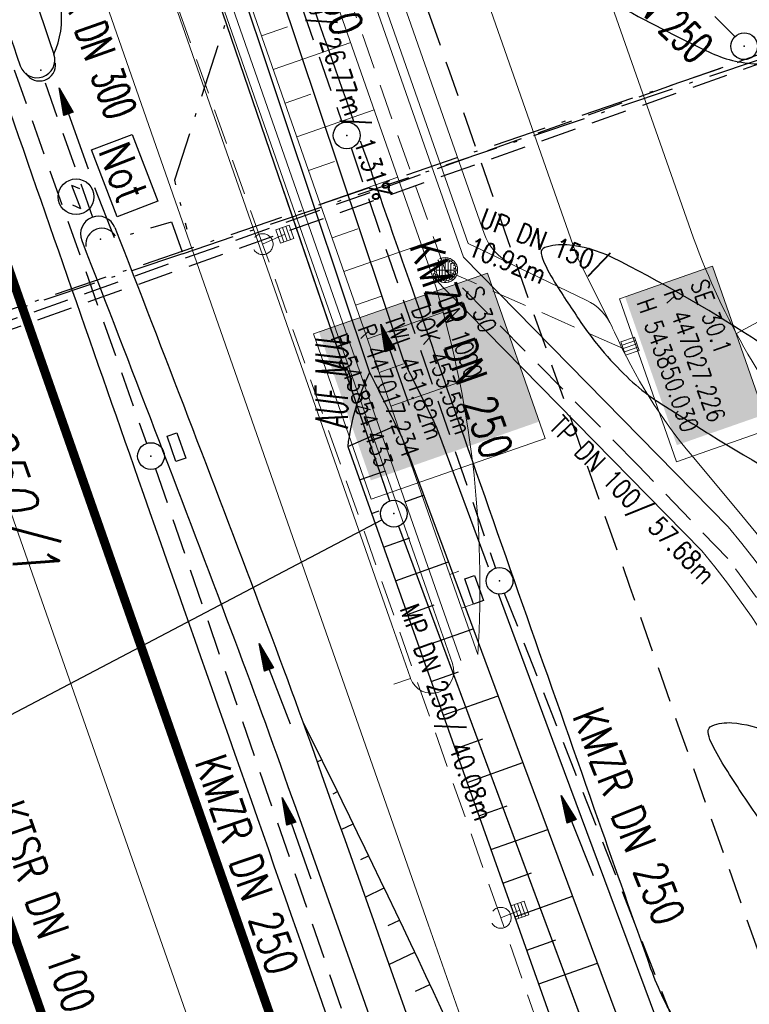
# Model space of a CAD drawing. Extents: x 446577 to 447216, y 443659 to 444842.
# Tile 86 of 177: x 446970 to 447011, y 443910 to 443965. Entities that reach past the tile are written whole.
import ezdxf
from ezdxf.enums import TextEntityAlignment as Align

# ---------------------------------------------------------------- set-up
doc = ezdxf.new("R2010")
doc.units = 0
doc.header["$LTSCALE"] = 2
doc.header["$MEASUREMENT"] = 0
for name, pattern in [('AUSGEZOGEN', [0]), ('BAB-FM2', [2.6, 1.5, -0.5, 0.1, -0.5]), ('GESTRICH-X2', [1.5, 1, -0.5])]:
    doc.linetypes.add(name, pattern=pattern)
doc.layers.get('0').update_dxf_attribs({"linetype": 'AUSGEZOGEN'})
for name, color, linetype in [('200_ACHSEN', 7, 'CONTINUOUS'), ('204-GRENZL-BAB', 7, 'AUSGEZOGEN'), ('204-GRENZP-BAB', 7, 'AUSGEZOGEN'), ('205-FLSTNR-BAB', 7, 'AUSGEZOGEN'), ('205-GRENZL-BAB', 7, 'AUSGEZOGEN'), ('205-GRENZP-BAB', 7, 'AUSGEZOGEN'), ('ANMERKUNG', 7, 'CONTINUOUS'), ('BAB_FM', 5, 'BAB-FM2'), ('Beschriftung', 7, 'CONTINUOUS'), ('BOESCHG', 250, 'AUSGEZOGEN'), ('DURCHL', 200, 'GESTRICH-X2'), ('FBRTOP', 250, 'AUSGEZOGEN'), ('GLOBAL', 7, 'CONTINUOUS'), ('Hintergrund', 7, 'CONTINUOUS'), ('Hintergrundplan', 7, 'CONTINUOUS'), ('KANAL', 7, 'GESTRICH-X2'), ('MULDE', 250, 'AUSGEZOGEN'), ('NS', 5, 'AUSGEZOGEN'), ('PFEIL', 7, 'CONTINUOUS'), ('PFEILTOP', 200, 'AUSGEZOGEN'), ('SCHLITZRINNE', 200, 'AUSGEZOGEN'), ('SCHMUTZWASSER', 30, 'GESTRICH-X2'), ('SCHSYMBOL', 200, 'AUSGEZOGEN'), ('STRASSE', 250, 'AUSGEZOGEN'), ('TEXTO', 4, 'CONTINUOUS'), ('W-LTG', 4, 'GESTRICH-X2'), ('WEG', 250, 'GESTRICH-X2')]:
    doc.layers.add(name, color=color, linetype=linetype)
doc.styles.add('6', font='txt_____.ttf', dxfattribs={"width": 0.8, "height": 1})
doc.styles.add('8', font='txt_____.ttf', dxfattribs={"width": 0.8, "height": 1})
doc.styles.add('ROMANS', font='romans.shx', dxfattribs={"width": 0.8})

# ---------------------------------------------------------------- blocks, each defined once
blk = doc.blocks.new('NOTRUFS')
for p, q in [((-0.7, 0), (-0.357, 0.35)), ((-0.7, 0), (0.7, 0)), ((0.357, -0.35), (0.7, 0))]:
    blk.add_line(p, q)
blk.add_lwpolyline([(-2.143, 4.194), (1.876, 4.194), (1.876, 1.75), (-2.143, 1.75)], close=True)
blk.add_circle((0, 0), 1)
at = {"style": 'ROMANS', "width": 0.8}
blk.add_text('Not', height=1.8, dxfattribs=at).set_placement((-1.982, 2.071))
blk = doc.blocks.new('GST')
at = {"color": 0}
blk.add_circle((0, 0), 0.75, dxfattribs=at)
blk.add_point((0, 0), dxfattribs=at)
blk = doc.blocks.new('13')
blk.add_lwpolyline([(0.755, 1.218), (-0.748, 1.218), (-0.748, 1.801), (0.755, 1.801)], close=True)
at = {"rotation": 180}
blk.add_blockref('GST', (0, 0), dxfattribs=at)
blk = doc.blocks.new('40')
at = {"color": 0}
blk.add_arc((0.025, 0.311), 0.91, 192.5363, 347.4637, dxfattribs=at)
blk.add_point((0, 0), dxfattribs=at)
blk = doc.blocks.new('10')
blk.add_blockref('GST', (0, 0))
blk = doc.blocks.new('17')
blk.add_lwpolyline([(-0.755, -1.218), (0.748, -1.218), (0.748, -1.801), (-0.755, -1.801)], close=True)
blk.add_blockref('GST', (0, 0))
blk = doc.blocks.new('PFEIL2')
at = {"color": 0}
for p, q in [((0.88, 0.002), (-2.401, -0.012)), ((0.881, -0.271), (0.879, 0.276)), ((0.879, 0.276), (2.429, 0.009)), ((0.911, 0.27), (0.879, 0.265)), ((0.965, 0.261), (0.879, 0.246)), ((1.019, 0.252), (0.879, 0.228)), ((1.073, 0.242), (0.879, 0.209)), ((1.127, 0.233), (0.879, 0.191)), ((1.181, 0.224), (0.879, 0.172)), ((1.235, 0.214), (0.879, 0.154)), ((1.289, 0.205), (0.879, 0.135)), ((1.343, 0.196), (0.879, 0.117)), ((1.397, 0.187), (0.879, 0.098)), ((1.451, 0.177), (0.879, 0.08)), ((1.505, 0.168), (0.879, 0.061)), ((1.559, 0.159), (0.88, 0.043)), ((1.613, 0.149), (0.88, 0.024)), ((1.668, 0.14), (0.88, 0.006)), ((1.722, 0.131), (0.88, -0.013)), ((1.776, 0.121), (0.88, -0.031)), ((1.83, 0.112), (0.88, -0.05)), ((1.884, 0.103), (0.88, -0.068)), ((1.938, 0.094), (0.88, -0.087)), ((1.992, 0.084), (0.88, -0.105)), ((2.046, 0.075), (0.88, -0.124)), ((2.1, 0.066), (0.88, -0.142)), ((2.154, 0.056), (0.88, -0.161)), ((2.208, 0.047), (0.88, -0.179)), ((2.262, 0.038), (0.881, -0.198)), ((2.316, 0.029), (0.881, -0.216)), ((2.37, 0.019), (0.881, -0.235)), ((2.424, 0.01), (0.881, -0.253)), ((2.429, 0.009), (0.881, -0.271))]:
    blk.add_line(p, q, dxfattribs=at)
blk = doc.blocks.new('SK-quadrat Rand')
at = {"color": 18, "lineweight": 9, "true_color": 0x000000}
for p, q in [((-0.4, 0.8), (-0.4, 0)), ((-0.4, 0.8), (0.4, 0.8)), ((-0.2, 0.8), (-0.2, 0)), ((0, 0.8), (0, 0)), ((0.2, 0.8), (0.2, 0)), ((0.4, 0.8), (0.4, 0)), ((-0.4, 0), (0.4, 0))]:
    blk.add_line(p, q, dxfattribs=at)
blk = doc.blocks.new('Muldenschacht')
at = {"color": 18, "lineweight": 9, "true_color": 0x000000}
for p, q in [((-0.351511, 0.488874), (-0.410348, 0.569857)), ((-0.215015, 0.669384), (-0.184082, 0.574183)), ((-0.096655, 0.595502), (-0.080293, 0.496748)), ((0.001513, 0.703679), (0.001513, 0.603579)), ((0.093794, 0.596447), (0.078414, 0.497536)), ((0.218041, 0.669384), (0.187109, 0.574183)), ((0.413374, 0.569857), (0.354537, 0.488874)), ((-0.599087, 0.002979), (-0.699187, 0.002979)), ((-0.569691, 0.188574), (-0.664892, 0.219507)), ((-0.492399, 0.083917), (-0.591181, 0.100105)), ((-0.484382, 0.356002), (-0.565365, 0.41484)), ((-0.444073, 0.230912), (-0.53319, 0.276499)), ((0.502013, 0.002979), (-0.498987, 0.002979)), ((0.474843, 0.165641), (-0.471817, 0.165641)), ((-0.350626, 0.358645), (-0.421053, 0.429778)), ((0.38186, 0.328304), (-0.378834, 0.328304)), ((-0.228204, 0.447647), (-0.274147, 0.536581)), ((0.001562, 0.503479), (0.001464, -0.497521)), ((0.271415, 0.539517), (0.226431, 0.450094)), ((0.425748, 0.42812), (0.355042, 0.357263)), ((0.447803, 0.22953), (0.537061, 0.27484)), ((0.568391, 0.41484), (0.487409, 0.356002)), ((0.4959, 0.080963), (0.594778, 0.096559)), ((0.572718, 0.188574), (0.667918, 0.219507)), ((0.602083, 0.008988), (0.702178, 0.00999)), ((-0.569691, -0.182617), (-0.664892, -0.21355)), ((-0.493148, -0.073251), (-0.59208, -0.088497)), ((-0.484382, -0.350045), (-0.565365, -0.408882)), ((-0.445326, -0.222488), (-0.534694, -0.267581)), ((0.474843, -0.159684), (-0.471817, -0.159684)), ((-0.352742, -0.35058), (-0.423593, -0.421292)), ((-0.351511, -0.482917), (-0.410348, -0.5639)), ((0.38186, -0.322346), (-0.378834, -0.322346)), ((-0.228006, -0.441793), (-0.273909, -0.530747)), ((-0.079489, -0.490923), (-0.095689, -0.589704)), ((0.079714, -0.491374), (0.095355, -0.590245)), ((0.271696, -0.533418), (0.226665, -0.444019)), ((0.354537, -0.482917), (0.413374, -0.5639)), ((0.426841, -0.421069), (0.355953, -0.350395)), ((0.446654, -0.225822), (0.535682, -0.271583)), ((0.487409, -0.350045), (0.568391, -0.408882)), ((0.496174, -0.073247), (0.595107, -0.088493)), ((0.572718, -0.182617), (0.667918, -0.21355)), ((-0.184082, -0.568226), (-0.215015, -0.663427)), ((0.001513, -0.597621), (0.001513, -0.697721)), ((0.187109, -0.568226), (0.218041, -0.663427))]:
    blk.add_line(p, q, dxfattribs=at)
for radius in [0.7007, 0.6006, 0.5005]:
    blk.add_circle((0.001513, 0.002979), radius, dxfattribs=at)
blk = doc.blocks.new('SK-quadrat Mitte')
at = {"color": 18, "lineweight": 9, "true_color": 0x000000}
for p, q in [((-0.4, 0.4), (-0.4, -0.4)), ((-0.4, 0.4), (0.4, 0.4)), ((-0.2, 0.4), (-0.2, -0.4)), ((0, 0.4), (0, -0.4)), ((0.2, 0.4), (0.2, -0.4)), ((0.4, 0.4), (0.4, -0.4)), ((-0.4, -0.4), (0.4, -0.4))]:
    blk.add_line(p, q, dxfattribs=at)
blk = doc.blocks.new('Schacht')
at = {"color": 18, "lineweight": 9, "true_color": 0x000000}
blk.add_circle((0, 0), 0.779, dxfattribs=at)

msp = doc.modelspace()

# ---------------------------------------------------------------- linework, layer by layer
at = {"layer": '200_ACHSEN', "color": 8, "lineweight": 9, "true_color": 0x7f7f7f}
msp.add_lwpolyline([(446853.427, 444306.295, -0.004255), (446861.754, 444273.411, 0.024318), (446916.806, 444087.649), (446939.471, 444022.907), (447025.081, 443778.358)], format="xyb", dxfattribs=at)
msp.add_lwpolyline([(446853.427, 444306.295, -0.004255), (446861.754, 444273.411, 0.024318), (446916.806, 444087.649), (446939.471, 444022.907), (447025.081, 443778.358)], format="xyb", dxfattribs=at)
at = {"layer": '204-GRENZL-BAB'}
msp.add_line((446939.224, 443910.139), (446990.236, 443936.951), dxfattribs=at)
at = {"layer": '204-GRENZL-BAB', "flags": 128}
for points in [[(446959.422, 444029.301), (446990.658, 443938.01)], [(446991.161, 443936.596), (447010.362, 443884.809)]]:
    msp.add_lwpolyline(points, dxfattribs=at)
at = {"layer": '205-GRENZL-BAB'}
msp.add_line((446939.224, 443910.139), (446990.236, 443936.951), dxfattribs=at)
at = {"layer": '205-GRENZL-BAB', "flags": 128}
for points in [[(446984.705, 443955.408), (446990.658, 443938.01)], [(446991.161, 443936.597), (447040, 443804.874)]]:
    msp.add_lwpolyline(points, dxfattribs=at)
at = {"layer": 'BAB_FM', "flags": 128}
for points in [[(446922.017, 444124.26), (446927.549, 444125.698), (446927.899, 444125.558), (446928.259, 444125.049), (446932.341, 444112.186), (446932.415, 444111.329), (446932.161, 444110.826), (446930.186, 444109.826), (446932.537, 444110.517), (446932.785, 444110.389), (446934.977, 444103.552), (446982.372, 443967.653), (446978.591, 443956.014), (446979.295, 443953.253)], [(446979.047, 443951.883), (447011.356, 443962.757), (447028.194, 443968.417), (447035.579, 443971.024), (447054.195, 443970.81), (447055.363, 443971.426), (447055.403, 443972.967), (447054.378, 443977.343)], [(447028.906, 443968.97), (446940.292, 443938.844)], [(446974.121, 443955.588), (446975.244, 443952.721), (446978.423, 443953.666), (446979.03, 443951.987)], [(446979.047, 443951.883), (446940.292, 443938.844), (446939.714, 443937.978), (446944.997, 443921.632), (446968.878, 443854.587)]]:
    msp.add_lwpolyline(points, dxfattribs=at)
at = {"layer": 'Beschriftung', "color": 18, "lineweight": 9, "true_color": 0x000000}
for points in [[(447008.778, 443951.183), (447011.971, 443942.041), (447006.747, 443940.216), (447003.554, 443949.358), (447008.778, 443951.183)], [(446996.145, 443950.788), (446999.383, 443941.52), (446989.628, 443938.112), (446986.39, 443947.38), (446996.145, 443950.788)]]:
    msp.add_lwpolyline(points, close=True, dxfattribs=at)
at = {"layer": 'BOESCHG'}
for p, q in [((446988.792, 443943.347), (446989.574, 443943.134)), ((446988.315, 443941.073), (446991.022, 443942.24)), ((446988.983, 443939.188), (446990.427, 443939.701)), ((446991.52, 443937.966), (446992.566, 443938.338)), ((446989.653, 443937.303), (446990.071, 443937.452)), ((446990.322, 443935.419), (446991.793, 443935.941)), ((446990.992, 443933.534), (446993.959, 443934.588)), ((446991.661, 443931.649), (446993.158, 443932.181)), ((446992.33, 443929.765), (446995.352, 443930.838)), ((446993, 443927.88), (446994.524, 443928.422)), ((446993.669, 443925.995), (446996.745, 443927.088)), ((446985.942, 443925.28), (446985.962, 443925.29)), ((446994.339, 443924.111), (446995.89, 443924.662)), ((446986.601, 443923.374), (446986.852, 443923.498)), ((446995.008, 443922.226), (446998.138, 443923.338)), ((446987.505, 443921.591), (446987.736, 443921.704)), ((446995.677, 443920.341), (446997.256, 443920.902)), ((446987.945, 443919.582), (446988.615, 443919.908)), ((446996.347, 443918.457), (446999.531, 443919.588)), ((446989.052, 443917.898), (446989.487, 443918.108)), ((446997.016, 443916.572), (446998.622, 443917.142)), ((446989.286, 443915.794), (446990.355, 443916.306)), ((446997.686, 443914.688), (447000.924, 443915.838)), ((446990.586, 443914.202), (446991.216, 443914.501)), ((446998.355, 443912.803), (446999.988, 443913.383)), ((446990.626, 443912.011), (446992.072, 443912.694)), ((446999.024, 443910.918), (447002.317, 443912.088)), ((446992.108, 443910.503), (446992.922, 443910.883))]:
    msp.add_line(p, q, dxfattribs=at)
at = {"layer": 'BOESCHG', "flags": 128}
msp.add_lwpolyline([(446988.315, 443941.073), (447002.183, 443902.028), (447018.754, 443893.302)], dxfattribs=at)
msp.add_lwpolyline([(446985.793, 443925.627, -0.012422), (446999.221, 443896.983, -0.023851), (447003.926, 443884.701, -0.00039), (447010.15, 443865.752, -0.000268), (447019.186, 443838.121, -0.00319), (447025.508, 443818.326, -0.001852), (447036.051, 443784.129)], format="xyb", dxfattribs=at)
at = {"layer": 'BOESCHG'}
for centre, radius, start, end in [((446967.37, 443965.087), 4.9, 335.7587, 7.5593), ((447000.758, 443939.647), 12.525, 153.5696, 173.4619)]:
    msp.add_arc(centre, radius, start, end, dxfattribs=at)
at = {"layer": 'DURCHL'}
msp.add_line((446971.344, 443961.469), (446974.188, 443953.406), dxfattribs=at)
at = {"layer": 'FBRTOP', "color": 0, "const_width": 0.5}
for points in [[(446928.459, 443982.988, 0.000003), (446932.589, 443971.189, -0.000018), (446936.719, 443959.39, -0.000007), (446940.848, 443947.592, 0.000013), (446944.977, 443935.794, 0.000013), (446949.106, 443923.995, -0.000019), (446953.236, 443912.197, -0.000006), (446957.365, 443900.399, 0.000004), (446961.494, 443888.601, 0.000002), (446973.881, 443853.206, 0.000002), (446986.269, 443817.81, 0.000004), (446998.657, 443782.416, -0.000006), (447011.045, 443747.021, -0.000001), (447016.033, 443732.768, 0.000003)], [(446954.889, 443992.234, 0.000003), (446959.018, 443980.437, -0.000018), (446963.147, 443968.64, -0.000007), (446967.276, 443956.841, 0.000013), (446971.405, 443945.042, 0.000013), (446975.535, 443933.245, -0.000019), (446979.664, 443921.447, -0.000006), (446983.793, 443909.648, 0.000004), (446987.922, 443897.849, 0.000002), (447000.31, 443862.454, 0.000002), (447012.697, 443827.06, 0.000004), (447025.085, 443791.665, -0.000006), (447037.473, 443756.271, 0), (447039.084, 443751.668, 0.000003)], [(446866.566, 444271.777, 0.002691), (446871.765, 444245.898, 0.003085), (446877.214, 444220.305, 0.003296), (446882.62, 444196.418, 0.003493), (446888.335, 444172.666, 0.003551), (446894.287, 444149.378, 0.002848), (446900.319, 444126.973, 0.002558), (446907.306, 444102.1, 0.002824), (446915.542, 444073.946, 0.003985), (446921.651, 444054.071, 0.002928), (446930.243, 444027.436, 0.003935), (446936.907, 444007.707, 0.000126), (446946.647, 443979.626, 0.000195), (446952.953, 443961.485, 0.000026), (446968.558, 443916.655, 0.000443), (446969.471, 443914.039, 0.00013), (446975.672, 443896.342, -0.000082), (446985.547, 443868.172, -0.00001), (446990.142, 443855.056, -0.000011), (446994.25, 443843.328, -0.000533)], [(446953.074, 443997.422, 0.000004), (446954.683, 443992.821, 0.00003)], [(446926.622, 443988.238, 0.000004), (446928.252, 443983.582, 0.00003)]]:
    msp.add_lwpolyline(points, format="xyb", dxfattribs=at)
at = {"layer": 'FBRTOP', "color": 0}
msp.add_lwpolyline([(446906.283, 444163.064, 0.003557), (446913.219, 444136.335, 0.004717), (446918.783, 444116.265, 0.000024), (446923.206, 444100.879, 0.003676), (446923.236, 444100.778, 0.000171), (446925.25, 444094.15, 0.000048), (446932.443, 444070.518, 0.000065), (446938.908, 444049.294, 0.003486), (446939.03, 444048.902, 0.003745), (446939.222, 444048.317, 0.000068), (446950.069, 444016.112, 0.000011), (446956.461, 443997.144, 0.001698), (446956.504, 443997.019, 0.000349), (446956.714, 443996.41, 0.000013), (446962.54, 443979.58, 0.000005), (446967.365, 443965.643, 0.00002), (446968.622, 443962.013, 0.001124), (446976.568, 443939.234, -0.000442), (446996.834, 443881.391), (447012.742, 443835.838, 0.000388), (447024.088, 443803.43, 0.00025), (447041.743, 443753.205)], format="xyb", dxfattribs=at)
at = {"layer": 'Hintergrund', "color": 254, "lineweight": 18, "true_color": 0xcccccc}
for p, q in [((446981.119, 443958.72), (446972.691, 443982.904)), ((446983.48, 443964.099), (446984.928, 443964.603)), ((446984.139, 443962.21), (446988.483, 443963.724)), ((446984.797, 443960.322), (446986.246, 443960.827)), ((446985.456, 443958.434), (446989.804, 443959.953)), ((446990.786, 443931.054), (446981.119, 443958.72)), ((446986.116, 443956.545), (446987.566, 443957.052)), ((446986.776, 443954.657), (446991.126, 443956.177)), ((446987.435, 443952.769), (446988.886, 443953.276)), ((446988.095, 443950.881), (446992.448, 443952.402)), ((446988.755, 443948.993), (446990.206, 443949.5)), ((446989.415, 443947.105), (446993.692, 443948.6)), ((446990.074, 443945.217), (446991.45, 443945.698)), ((446990.734, 443943.329), (446994.632, 443944.691)), ((446994.033, 443933.889), (446994.546, 443934.068)), ((446994.693, 443932.001), (446995.5, 443932.284)), ((446991.83, 443928.074), (446990.786, 443931.054)), ((446991.835, 443928.059), (446990.892, 443927.728))]:
    msp.add_line(p, q, dxfattribs=at)
for points in [[(446853.427, 444306.295, -0.004255), (446861.754, 444273.411, 0.024318), (446916.806, 444087.649), (446939.471, 444022.907), (447025.081, 443778.358)], [(447021.261, 443893.487), (447021.896, 443900.835, 0.198133), (447010.422, 443937.199), (447007.627, 443940.538, -0.068573), (447003.277, 443947.477, -0.001832), (447003.139, 443947.786, 0.178534), (447001.695, 443949.278), (446997.497, 443951.298, -0.198913), (446995.966, 443953.009), (446914.662, 444185.083, -0.187649), (446914.736, 444187.257), (446916.409, 444191.158, 0.198913), (446916.437, 444193.454), (446910.291, 444211.161, 0.052334), (446897.348, 444238.542)], [(446903.359, 444203.008, -0.017902), (446910.831, 444185.443), (446913.488, 444177.859), (446993.075, 443950.61, -0.092735), (446995.605, 443929.397)], [(447025.873, 443932.602), (447025.319, 443925.474), (447024.945, 443922.003, 0.097186), (447014.639, 443940.729, -0.09023), (447007.563, 443953.176), (446996.406, 443984.989)], [(447020.366, 443893.591), (447020.9, 443900.922, 0.198153), (447009.653, 443936.559), (446994.814, 443951.696)], [(447018.363, 443894.799), (447018.907, 443901.094, 0.197723), (447008.169, 443935.216), (446993.075, 443950.61)], [(446991.835, 443928.059, 1), (446994.195, 443928.885)]]:
    msp.add_lwpolyline(points, format="xyb", dxfattribs=at)
for points in [[(446903.359, 444203.008), (446906.221, 444193.129), (446911.254, 444176.16), (446918.782, 444151.668), (446926.14, 444129.109), (446934.716, 444103.819), (446940.252, 444087.904), (446950.255, 444059.16), (446950.526, 444058.308), (446959.45, 444032.77), (446967.065, 444011.038), (446976.467, 443984.224), (446984.896, 443960.036), (446994.562, 443932.374), (446995.605, 443929.397)], [(446901.918, 444202.59), (446904.782, 444192.707), (446909.819, 444175.726), (446917.352, 444151.215), (446924.717, 444128.635), (446933.297, 444103.331), (446938.836, 444087.411), (446948.831, 444058.687), (446949.102, 444057.833), (446958.034, 444032.275), (446965.649, 444010.542), (446975.051, 443983.729), (446983.48, 443959.542), (446993.146, 443931.879), (446994.189, 443928.901)], [(446902.398, 444202.729), (446905.261, 444192.848), (446910.297, 444175.871), (446917.828, 444151.366), (446925.192, 444128.793), (446933.77, 444103.494), (446939.308, 444087.576), (446949.306, 444058.845), (446949.577, 444057.991), (446958.506, 444032.44), (446966.121, 444010.707), (446975.523, 443983.894), (446983.952, 443959.707), (446993.618, 443932.044), (446994.661, 443929.066)], [(446912.719, 444186.104), (446915.376, 444178.52), (446994.814, 443951.696)], [(446913.695, 444184.829), (446995.079, 443952.461), (446997.497, 443951.298)]]:
    msp.add_lwpolyline(points, dxfattribs=at)
at = {"layer": 'Hintergrundplan', "color": 254, "lineweight": 18, "true_color": 0xcccccc}
for p, q in [((447001.203, 443951.652), (446915.837, 444195.33)), ((446972.691, 443982.904), (446981.119, 443958.72)), ((446983.48, 443964.099), (446984.928, 443964.603)), ((446984.139, 443962.21), (446988.483, 443963.724)), ((446984.797, 443960.322), (446986.246, 443960.827)), ((446985.456, 443958.434), (446989.804, 443959.953)), ((446981.119, 443958.72), (446990.786, 443931.054)), ((446986.116, 443956.545), (446987.566, 443957.052)), ((446986.776, 443954.657), (446991.126, 443956.177)), ((447010.115, 443947.399), (447024.81, 443955.332)), ((446987.435, 443952.769), (446988.886, 443953.276)), ((446988.095, 443950.881), (446992.448, 443952.402)), ((447001.203, 443951.652), (447003.139, 443947.786)), ((446988.755, 443948.993), (446990.206, 443949.5)), ((446989.415, 443947.105), (446993.692, 443948.6)), ((446990.074, 443945.217), (446991.45, 443945.698)), ((446990.734, 443943.329), (446994.632, 443944.691)), ((446994.033, 443933.889), (446994.546, 443934.068)), ((446994.693, 443932.001), (446995.5, 443932.284)), ((446990.786, 443931.054), (446991.83, 443928.074)), ((446991.835, 443928.059), (446990.892, 443927.728))]:
    msp.add_line(p, q, dxfattribs=at)
for points in [[(446853.427, 444306.295, -0.004255), (446861.754, 444273.411, 0.024318), (446916.806, 444087.649), (446939.471, 444022.907), (447025.081, 443778.358)], [(446876.311, 444276.479, 0.001546), (446880.265, 444258.949), (446884.86, 444241.143), (446889.217, 444225.002), (446895.1, 444204.114), (446898.904, 444190.984), (446903.955, 444173.956), (446911.512, 444149.366), (446918.905, 444126.702), (446927.504, 444101.342), (446933.051, 444085.399), (446943.019, 444056.752), (446943.292, 444055.895), (446952.252, 444030.254), (446959.869, 444008.516), (446969.269, 443981.708), (446977.696, 443957.527), (446987.364, 443929.859), (446992.826, 443914.269), (447001.849, 443888.473), (447004.918, 443879.844), (447010.397, 443864.117), (447011.292, 443861.654), (447020.355, 443835.697)], [(447021.261, 443893.487), (447021.896, 443900.835, 0.198133), (447010.422, 443937.199), (447007.627, 443940.538, -0.068573), (447003.277, 443947.477, -0.001832), (447003.139, 443947.786, 0.178534), (447001.695, 443949.278), (446997.497, 443951.298, -0.198913), (446995.966, 443953.009), (446914.662, 444185.083, -0.187649), (446914.736, 444187.257), (446916.409, 444191.158, 0.198913), (446916.437, 444193.454), (446910.291, 444211.161, 0.052334), (446897.348, 444238.542)], [(446903.359, 444203.008, -0.017902), (446910.831, 444185.443), (446913.488, 444177.859), (446993.075, 443950.61, -0.092735), (446995.605, 443929.397)], [(447025.873, 443932.602), (447025.319, 443925.474), (447024.945, 443922.003, 0.097186), (447014.639, 443940.729, -0.09023), (447007.563, 443953.176), (446996.406, 443984.989)], [(447020.366, 443893.591), (447020.9, 443900.922, 0.198153), (447009.653, 443936.559), (446994.814, 443951.696)], [(446991.835, 443928.059, 1), (446994.195, 443928.885)]]:
    msp.add_lwpolyline(points, format="xyb", dxfattribs=at)
for points in [[(446903.359, 444203.008), (446906.221, 444193.129), (446911.254, 444176.16), (446918.782, 444151.668), (446926.14, 444129.109), (446934.716, 444103.819), (446940.252, 444087.904), (446950.255, 444059.16), (446950.526, 444058.308), (446959.45, 444032.77), (446967.065, 444011.038), (446976.467, 443984.224), (446984.896, 443960.036), (446994.562, 443932.374), (446995.605, 443929.397)], [(446901.918, 444202.59), (446904.782, 444192.707), (446909.819, 444175.726), (446917.352, 444151.215), (446924.717, 444128.635), (446933.297, 444103.331), (446938.836, 444087.411), (446948.831, 444058.687), (446949.102, 444057.833), (446958.034, 444032.275), (446965.649, 444010.542), (446975.051, 443983.729), (446983.48, 443959.542), (446993.146, 443931.879), (446994.189, 443928.901)], [(446902.398, 444202.729), (446905.261, 444192.848), (446910.297, 444175.871), (446917.828, 444151.366), (446925.192, 444128.793), (446933.77, 444103.494), (446939.308, 444087.576), (446949.306, 444058.845), (446949.577, 444057.991), (446958.506, 444032.44), (446966.121, 444010.707), (446975.523, 443983.894), (446983.952, 443959.707), (446993.618, 443932.044), (446994.661, 443929.066)], [(446912.719, 444186.104), (446915.376, 444178.52), (446994.814, 443951.696)], [(446913.695, 444184.829), (446995.079, 443952.461), (446997.497, 443951.298)]]:
    msp.add_lwpolyline(points, dxfattribs=at)
at = {"layer": 'Hintergrundplan', "color": 92, "lineweight": 9, "true_color": 0x00b400}
msp.add_lwpolyline([(447018.363, 443894.799), (447018.907, 443901.094, 0.197723), (447008.169, 443935.216), (446993.075, 443950.61)], format="xyb", dxfattribs=at)
at = {"layer": 'KANAL', "color": 92, "lineweight": 9, "true_color": 0x00b400}
for p, q in [((446983.544, 443952.419, 453.477), (446968.84, 443993.553, 453.283)), ((446996.896, 443914.627, 453.73), (446983.544, 443952.419, 453.477)), ((447004.593, 443940.013), (446993.777, 443950.965, 453.58)), ((447009.627, 443934.792), (447004.593, 443940.013)), ((447013.019, 443930.173), (447009.627, 443934.792)), ((447009.93, 443877.251, 453.879), (446996.896, 443914.627, 453.73))]:
    msp.add_line(p, q, dxfattribs=at)
at = {"layer": 'KANAL'}
for p, q in [((446980.813, 443979.938), (446988, 443959.219)), ((446963.594, 443979.156), (446977.031, 443941.25)), ((447002.531, 443971.563), (447010.031, 443964.063)), ((446971.344, 443961.469), (446974.188, 443953.406)), ((446988.5, 443957.813), (446996.594, 443934.25)), ((446977.531, 443939.813), (446992.031, 443897.719)), ((446997.094, 443932.844), (447007.531, 443906.406))]:
    msp.add_line(p, q, dxfattribs=at)
at = {"layer": 'KANAL', "color": 92, "lineweight": 18, "true_color": 0x00b400}
for p, q in [((446983.544, 443952.419, 453.477), (446984.79, 443952.98, 453.258)), ((446996.896, 443914.627, 453.73), (446997.966, 443915.047, 453.469))]:
    msp.add_line(p, q, dxfattribs=at)
at = {"layer": 'KANAL', "color": 92, "lineweight": 9, "true_color": 0x00b400}
msp.add_polyline3d([(447003.77, 443946.561, 454.031), (446993.777, 443950.965, 453.58), (446984.914, 443976.223, 453.154)], dxfattribs=at)
at = {"layer": 'MULDE', "flags": 128}
for points in [[(446913.277, 444150.067, -0.000058), (446918.396, 444131.65, -0.000088), (446921.77, 444119.496, -0.000008), (446925.573, 444105.786, 0.00004), (446926.333, 444103.047, 0.006875), (446932.589, 444081.65, 0.004654), (446942.564, 444050.245, 0.001114), (446943.371, 444047.802, 0.000055), (446959.881, 443998.217, 0.001612), (446963.368, 443987.859, 0.000673), (446971.838, 443963.076, 0.000673)], [(446934.491, 444103.862, 0.000321), (446939.833, 444088.64, 0.00103), (446941.51, 444083.902, 0.000142), (446955.103, 444045.784, -0.000732), (446957.728, 444038.395, -0.001834), (446969.52, 444004.656, -0.002426), (446978.217, 443979.075), (446984.773, 443959.477), (446989.543, 443945.222)], [(446975.259, 443953.348, -0.002301), (446983.394, 443932.114, -0.005213), (446986.851, 443922.671, -0.00011), (447000.639, 443883.717, -0.002691), (447001.199, 443882.105, -0.001547), (447003.216, 443876.143, 0.000236), (447016.297, 443837.127, 0.002376), (447023, 443817.478, 0.001324), (447035.287, 443782.308, 0.001324)], [(446989.543, 443945.222, -0.002217), (446991.274, 443941.728, -0.024328), (446991.528, 443941.135), (446997.933, 443923.89), (447005.22, 443904.271), (447012.889, 443898.91), (447020.838, 443893.352)]]:
    msp.add_lwpolyline(points, format="xyb", dxfattribs=at)
at = {"layer": 'MULDE'}
for points in [[(446979.984, 443980.097, -0.000037), (446980.113, 443979.709), (446986.67, 443960.112), (446991.416, 443945.927)], [(446964.129, 443979.424, 0.000461), (446969.946, 443962.426, 0.000673)], [(446973.395, 443952.624, -0.002301), (446981.523, 443931.407, -0.005213), (446984.965, 443922.003, -0.00011), (446998.754, 443883.05, -0.002691), (446999.307, 443881.459, -0.001547), (447001.319, 443875.508, 0.000236), (447014.401, 443836.491, 0.002093), (447020.301, 443819.162, 0.001324)], [(446991.416, 443945.927, -0.004692), (446993.072, 443942.603, -0.024328), (446993.402, 443941.831), (446996.193, 443934.318)]]:
    msp.add_lwpolyline(points, format="xyb", dxfattribs=at)
msp.add_lwpolyline([(446996.75, 443932.819), (446999.808, 443924.587), (447006.878, 443905.553), (447014.035, 443900.549), (447021.984, 443894.992)], dxfattribs=at)
for centre, start, end in [((446970.892, 443962.751), 198.9454, 18.9454), ((446974.327, 443952.986), 21.227, 201.227)]:
    msp.add_arc(centre, 1, start, end, dxfattribs=at)
at = {"layer": 'SCHLITZRINNE', "flags": 128}
msp.add_lwpolyline([(446918.666, 444051.482, 0.001942), (446927.717, 444023.784, 0.002834), (446934.101, 444004.864, 0.000005), (446941.432, 443983.537, 0.000867), (446941.474, 443983.415, 0.000084), (446947.849, 443965.085, 0.000199), (446950.544, 443957.352, 0.000027), (446955.553, 443942.997, 0.000044), (446958.667, 443934.078, 0.000101), (446962.051, 443924.393, 0.000084), (446966.153, 443912.669, 0.000975), (446970.092, 443901.486, -0.001001), (446974.031, 443890.303, -0.000613), (446978.162, 443878.453, 0.000574), (446982.293, 443866.603, 0.000043), (446985.962, 443856.119, 0.000041), (446989.821, 443845.1, 0.000098), (446990.721, 443842.532, -0.000006), (447006.522, 443797.477, -0.000336), (447009.233, 443789.73, -0.000126), (447016.458, 443769.022)], format="xyb", dxfattribs=at)
at = {"layer": 'SCHLITZRINNE'}
msp.add_lwpolyline([(446958.299, 443933.456, 0.000097), (446961.53, 443924.21, 0.000084), (446965.631, 443912.486, 0.000975), (446969.571, 443901.301, -0.000906), (446973.14, 443891.176, -0.000613)], format="xyb", dxfattribs=at)
at = {"layer": 'SCHMUTZWASSER', "flags": 128}
msp.add_lwpolyline([(446893.159, 443916.628), (446934.612, 443935.272), (447032.605, 443970.078), (447050.465, 443975.846)], dxfattribs=at)
at = {"layer": 'STRASSE'}
for points in [[(447043.661, 443874.317, 0.00065), (447041.176, 443881.432, 0.001872), (447040.301, 443883.897, 0.056151), (447039.637, 443885.247, 0.027107), (447037.823, 443887.77, 0.023122), (447036.129, 443889.687, 0.039357), (447035, 443890.681, 0.016729), (447033.458, 443891.758, 0.021771), (447032.213, 443892.493, 0.00424), (447031.256, 443892.992, 0.001159), (447027.738, 443894.78, 0.012233), (447021.582, 443897.704, -0.012648), (447015.63, 443900.536, -0.04443), (447012.536, 443902.469, -0.040823), (447009.574, 443905.112, -0.048131), (447006.927, 443908.492, -0.056635), (447005.322, 443911.773, -0.000988), (447002.382, 443920.089, -0.000382), (446994.841, 443941.603, -0.000001), (446989.039, 443958.198, -0.000032)], [(447062.812, 443984.485, 0.000031), (447067.774, 443953.189, 0.000135), (447068.931, 443945.908, 0.000002), (447074.525, 443910.767, 0.000014), (447075.333, 443905.695, 0.000003), (447075.577, 443904.158, 0.000002), (447075.88, 443902.258, 0.000405)], [(447049.189, 444050.771, 0.000203), (447055.063, 444013.845, 0.000415), (447057.959, 443995.782, 0.000007), (447066.417, 443943.312, -0.000072), (447067.235, 443938.233, -0.000506), (447069.899, 443921.568, 0.000383), (447073.414, 443899.55, 0.002551), (447074.205, 443894.777, 0.000503), (447078.363, 443870.591, 0.006787)], [(447004.522, 443984.274, 0.013483), (447005.141, 443982.442, 0.018379), (447005.68, 443981.13, 0.004639), (447006.593, 443979.168, 0.048663), (447006.7, 443978.991, 0.04272), (447007.105, 443978.534, 0.00936), (447009.154, 443976.656, 0.010751), (447010.735, 443975.32, -0.0134), (447011.997, 443974.242, -0.03425), (447013.574, 443972.611, -0.021464), (447015.785, 443969.746, -0.019911), (447017.514, 443967.075, -0.044873), (447018.123, 443965.798, -0.004791), (447019.374, 443962.326, -0.000504), (447030.905, 443929.214, -0.000095), (447044.341, 443890.484, 0.000368), (447047.811, 443880.499, 0.001539), (447048.2, 443879.394, -0.000545), (447049.304, 443876.275, -0.023323), (447050.243, 443873.158, -0.004484), (447054.215, 443856.708, -0.047748), (447055.15, 443849.699, -0.025986), (447054.957, 443836.728)], [(446988.655, 443959.296, -0.000001), (446981.971, 443978.412, -0.000032), (446981.616, 443979.428, -0.000004), (446981.312, 443980.297, 0.000226)]]:
    msp.add_lwpolyline(points, format="xyb", dxfattribs=at)
for points in [[(446987.866, 443979.632, 0.06571), (446988.047, 443979.124, 0.020141), (446988.909, 443977.597, 0.00895), (446990.463, 443975.183, 0.021256), (446991.178, 443974.208, 0.04073), (446992.757, 443972.535, 0.034255), (446994.909, 443970.849, 0.011022), (446995.316, 443970.586, 0.00159), (446998.183, 443968.833, 0.024308), (447008.563, 443963.204, 0.103504), (447011.282, 443962.532, 0.100708), (447012.254, 443962.694, 0.185698), (447012.661, 443963.06, 0.245667), (447012.651, 443963.942, 0.055298), (447010.547, 443966.996, 0.019486), (447007.265, 443970.5, 0.053547), (447005.894, 443971.59, 0.007289), (447003.86, 443972.838, 0.014939), (447002.841, 443973.403, 0.003689), (446999.872, 443974.906, 0.001383), (446991.917, 443978.834, 0.002945), (446990.233, 443979.647, 0.005469), (446989.319, 443980.07, 0.18067), (446988.169, 443980.145, 0.390504)], [(447018.722, 443936.806, 0.109692), (447019.952, 443936.973, 0.379326), (447020.144, 443937.33, 0.06165), (447019.926, 443937.916, 0.024024), (447019.123, 443939.297, 0.0064), (447017.895, 443941.141, 0.014298), (447017.311, 443941.943, 0.031705), (447015.892, 443943.558, 0.031046), (447014.247, 443945.013, 0.018929), (447013.851, 443945.299, 0.002668), (447010.956, 443947.2, 0.028079), (447003.14, 443951.672, 0.096596), (447000.596, 443952.379, 0.101801), (446999.371, 443952.226, 0.364624), (446999.171, 443951.895, 0.075388), (446999.348, 443951.334, 0.027963), (447000.121, 443949.959, 0.009514), (447001.584, 443947.759, 0.019467), (447002.361, 443946.727, 0.027166), (447003.797, 443945.149, 0.031774), (447005.175, 443943.953, 0.020404), (447005.572, 443943.675, 0.002724), (447008.637, 443941.736, 0.026007), (447016.33, 443937.466, 0.092946)], [(447008.532, 443925.049, -0.338877), (447008.746, 443925.402, -0.112775), (447009.859, 443925.568, -0.093522), (447012.031, 443924.984, -0.024827), (447019.409, 443920.962, -0.00337), (447022.456, 443919.071, -0.01375), (447023.187, 443918.582, -0.046002), (447024.503, 443917.453, -0.018177), (447027.436, 443914.198, -0.051198), (447029.339, 443911.384, -0.232737), (447029.367, 443910.599, -0.203185), (447029.044, 443910.299, -0.082499), (447028.011, 443910.109, -0.113197), (447025.079, 443910.728, -0.037981), (447017.369, 443915.033, -0.003211), (447014.61, 443916.887, -0.024951), (447014.269, 443917.145, -0.022007), (447013.224, 443918.103, -0.018661), (447012.088, 443919.328, -0.025539), (447011.172, 443920.51, -0.01199), (447009.416, 443923.166, -0.030332), (447008.684, 443924.506, -0.082682)]]:
    msp.add_lwpolyline(points, format="xyb", close=True, dxfattribs=at)
at = {"layer": 'W-LTG', "flags": 128}
msp.add_lwpolyline([(446892.954, 443917.084), (446934.425, 443935.736), (447032.445, 443970.551), (447050.311, 443976.322)], dxfattribs=at)
at = {"layer": 'WEG', "flags": 128}
msp.add_lwpolyline([(446987.866, 443979.632), (446994.02, 443962.091), (446997.715, 443951.425), (447004.122, 443933.238), (447006.928, 443925.198), (447012.973, 443908.1)], dxfattribs=at)

# ---------------------------------------------------------------- block references
at = {"layer": '204-GRENZP-BAB', "rotation": 278.0670990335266}
msp.add_blockref('GST', (446990.9, 443937.3), dxfattribs=at)
at = {"layer": '205-GRENZP-BAB', "rotation": 289.2892292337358}
msp.add_blockref('GST', (446990.9, 443937.3), dxfattribs=at)
at = {"layer": 'KANAL'}
for name, p, rotation in [('SK-quadrat Mitte', (446984.79, 443952.98), 199.2688247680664), ('Muldenschacht', (446993.777, 443950.965), 270), ('SK-quadrat Rand', (447003.77, 443946.561), 289.2688179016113), ('SK-quadrat Mitte', (446997.966, 443915.047), 199.2688247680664)]:
    msp.add_blockref(name, p, dxfattribs=dict(at, rotation=rotation))
at = {"layer": 'KANAL', "xscale": 0.75, "yscale": 0.75}
for p in [(446983.544, 443952.419), (446996.896, 443914.627)]:
    msp.add_blockref('Schacht', p, dxfattribs=at)
at = {"layer": 'NS', "rotation": 290.9573431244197}
msp.add_blockref('NOTRUFS', (446973.079, 443955.077), dxfattribs=at)
at = {"layer": 'PFEIL'}
for p, rotation in [((446972.948, 443958.899), 109.4208000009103), ((446990.967, 443945.644), 108.9361999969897), ((446985.444, 443919.075), 109.0061999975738), ((447001.195, 443919.23), 111.5640999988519)]:
    msp.add_blockref('PFEIL2', p, dxfattribs=dict(at, rotation=rotation))
at = {"layer": 'PFEILTOP', "rotation": 110.8246403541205}
msp.add_blockref('PFEIL2', (446984.217, 443927.74), dxfattribs=at)
at = {"layer": 'SCHSYMBOL'}
for name, p, rotation in [('10', (447010.553, 443963.519), 289.2892), ('40', (446971.104, 443962.18), 19.2892000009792), ('10', (446988.257, 443958.52), 289.2892), ('40', (446974.447, 443952.698), 199.2891999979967), ('13', (446977.281, 443940.53), 289.2892), ('17', (446996.831, 443933.529), 289.2892)]:
    msp.add_blockref(name, p, dxfattribs=dict(at, rotation=rotation))

# ---------------------------------------------------------------- texts
at = {"layer": '205-FLSTNR-BAB', "style": 'ROMANS', "oblique": 15, "width": 0.8}
msp.add_text('250/1', height=2.5, rotation=289.2892, dxfattribs=at).set_placement((446966.902, 443941.988))
at = {"layer": 'ANMERKUNG', "style": 'ROMANS', "oblique": 7, "width": 0.5}
msp.add_text('AUF_MUL', height=1.8, rotation=90, dxfattribs=at).set_placement((446988.315, 443942.073))
at = {"layer": 'Beschriftung', "color": 92, "true_color": 0x00b400, "char_height": 1.1, "attachment_point": 1, "line_spacing_factor": 0.959981, "style": '6'}
for s, insert, rotation in [('MP DN 200/ 26.77m/ 1.31%', (446985.119, 443971.93), 288.8198), ('UP DN 150/^J10.92m', (446996.018, 443954.483), 338.2533), ('TP DN 100/ 57.68m', (447000.326, 443942.901), 314.4298)]:
    msp.add_mtext(s, dxfattribs=dict(at, insert=insert, rotation=rotation))
at = {"layer": 'Beschriftung', "color": 18, "true_color": 0x000000, "char_height": 1, "attachment_point": 1, "rotation": 289.2551, "line_spacing_factor": 0.959981, "style": '8', "bg_fill": 1, "box_fill_scale": 1.5, "bg_fill_color": 256, "bg_fill_true_color": 11599800, "bg_fill_transparency": 0}
for s, insert in [('S 30^JDN 1000^JDOK 453.58m^JTWL 451.82m^JR 447017.234^JH 543854.433', (446995.838, 443950.151)), ('SE 30.1^JR 447027.226^JH 543850.030', (447008.47, 443950.546))]:
    msp.add_mtext(s, dxfattribs=dict(at, insert=insert))
at = {"layer": 'GLOBAL', "color": 92, "true_color": 0x00b400, "insert": (446992.262, 443932.34), "char_height": 1.1, "attachment_point": 1, "rotation": 289.4584, "line_spacing_factor": 0.959981, "style": '6'}
msp.add_mtext('MP DN 250/ 40.08m', dxfattribs=at)
at = {"layer": 'TEXTO', "style": 'ROMANS'}
for s, rotation, width, p in [('KMZR DN 250', 289.1907, 0.75, (446985.447, 443969.995)), ('KMZR DN 250', 314.8628, 0.6, (447004.038, 443966.073)), ('BR DN 300', 289.4208, 0.6, (446973.45, 443963.153)), ('KMZR DN 250', 288.9362, 0.75, (446993.837, 443946.278)), ('KMZR DN 250', 291.5641, 0.75, (447003.25, 443920)), ('KMZR DN 250', 289.0062, 0.75, (446981.802, 443917.33)), ('KTSR DN 100', 289.4266, 0.75, (446970.444, 443914.96))]:
    msp.add_text(s, height=1.8, rotation=rotation, dxfattribs=dict(at, width=width)).set_placement(p, align=Align.CENTER)

doc.saveas('drawing.dxf')
